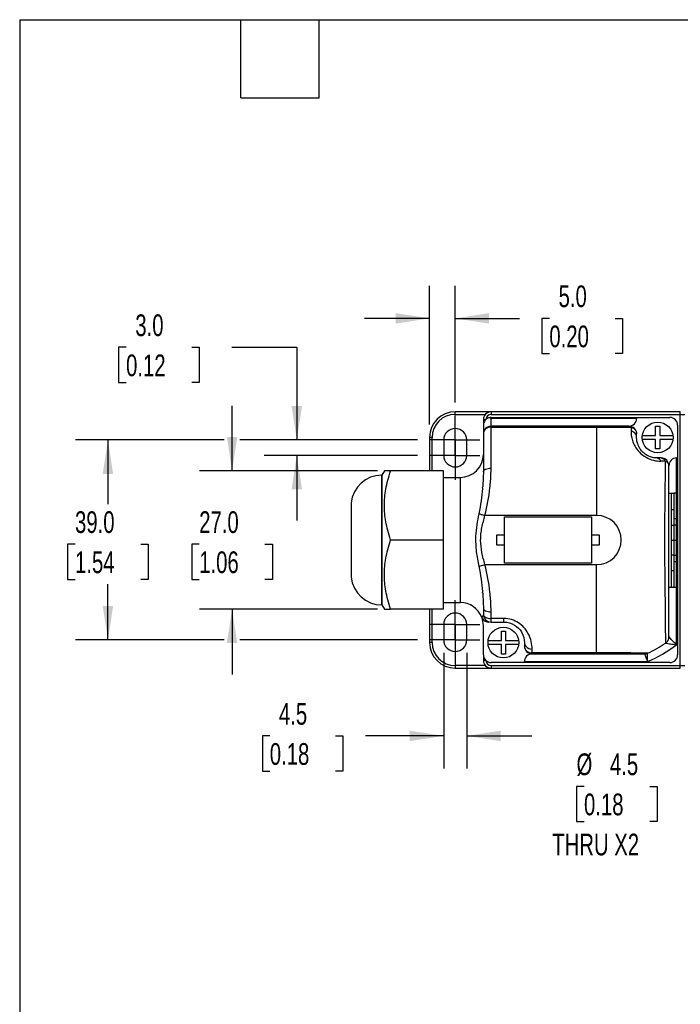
# Model space of a CAD drawing. Header units: millimetres. Extents: x 13 to 546, y 13 to 419.
# Tile 2 of 11: x 13 to 142, y 227 to 419. Entities that reach past the tile are written whole.
import ezdxf

# ---------------------------------------------------------------- set-up
doc = ezdxf.new("R2010")
doc.units = ezdxf.units.MM
doc.header["$LTSCALE"] = 2
doc.linetypes.add('SLD-Center', pattern=[19.05, 15.24, -1.27, 1.27, -1.27])
doc.linetypes.add('SLD-Solid', pattern=[0])
doc.layers.add('CENTER', color=40, linetype='SLD-Center')
doc.layers.add('DIMENSIONS', color=140, linetype='SLD-Solid', lineweight=25)
doc.layers.add('TEXT', color=140, linetype='SLD-Solid', lineweight=25)
doc.styles.add('SLDTEXTSTYLE0', font='TXT', dxfattribs={"width": 0.7})
doc.dimstyles.new('SLDDIMSTYLE0', dxfattribs={"dimtxt": 4.316016, "dimasz": 6.604, "dimexe": 0, "dimexo": 0.0625, "dimgap": 1.079004, "dimtad": 0, "dimtih": 1, "dimtoh": 1, "dimdec": 1, "dimrnd": 1e-09, "dimzin": 4, "dimdsep": 46, "dimtxsty": 'SLDTEXTSTYLE0', "dimsah": 1, "dimcen": 0.09, "dimadec": 0, "dimazin": 1, "dimtfac": 1, "dimtdec": 1, "dimtofl": 0, "dimtmove": 0, "dimatfit": 3, "dimfxl": 0, "dimfrac": 2, "dimtolj": 1, "dimtzin": 12, "dimarcsym": 0})
doc.dimstyles.new('SLDDIMSTYLE1', dxfattribs={"dimtxt": 4.316016, "dimasz": 6.604, "dimexe": 0, "dimexo": 0.0625, "dimgap": 1.079004, "dimtad": 0, "dimtih": 1, "dimtoh": 1, "dimdec": 1, "dimrnd": 1e-09, "dimzin": 12, "dimdsep": 46, "dimtxsty": 'SLDTEXTSTYLE0', "dimsah": 1, "dimcen": 0.09, "dimadec": 0, "dimazin": 3, "dimtfac": 1, "dimtdec": 1, "dimtmove": 0, "dimatfit": 0, "dimfxl": 0, "dimfrac": 2, "dimtolj": 1, "dimtzin": 12, "dimarcsym": 0})
doc.dimstyles.new('SLDDIMSTYLE3', dxfattribs={"dimtxt": 4.316016, "dimasz": 6.604, "dimexe": 0, "dimexo": 0.0625, "dimgap": 1.079004, "dimtad": 0, "dimtih": 1, "dimtoh": 1, "dimdec": 1, "dimrnd": 1e-09, "dimzin": 4, "dimdsep": 46, "dimtxsty": 'SLDTEXTSTYLE0', "dimsah": 1, "dimcen": 0.09, "dimadec": 0, "dimazin": 1, "dimtfac": 1, "dimtdec": 1, "dimtmove": 0, "dimatfit": 0, "dimfxl": 0, "dimfrac": 2, "dimtolj": 1, "dimtzin": 12, "dimarcsym": 0})
doc.dimstyles.new('SLDDIMSTYLE4', dxfattribs={"dimtxt": 4.316016, "dimasz": 6.604, "dimexe": 0, "dimexo": 0.0625, "dimgap": 1.079004, "dimtad": 0, "dimtih": 1, "dimtoh": 1, "dimdec": 1, "dimrnd": 1e-09, "dimzin": 12, "dimdsep": 46, "dimtxsty": 'SLDTEXTSTYLE0', "dimsah": 1, "dimcen": 0, "dimadec": 0, "dimazin": 3, "dimtfac": 1, "dimtdec": 1, "dimtofl": 0, "dimtmove": 0, "dimatfit": 3, "dimfxl": 0, "dimfrac": 2, "dimtolj": 1, "dimtzin": 12, "dimarcsym": 0})

# ---------------------------------------------------------------- blocks, each defined once
blk = doc.blocks.new('_D_11')
at = {"layer": 'DIMENSIONS'}
for p, q in [((170.09, 315.45), (156.12, 263.31)), ((122.81, 269.57), (121.36, 269.57)), ((121.36, 269.57), (121.36, 262.71)), ((135.64, 269.57), (137.09, 269.57)), ((137.09, 269.57), (137.09, 262.71)), ((156.12, 263.31), (145.01, 263.31)), ((121.36, 262.71), (122.81, 262.71)), ((137.09, 262.71), (135.64, 262.71))]:
    blk.add_line(p, q, dxfattribs=at)
blk.add_solid([(170.09, 315.45), (167.4, 309.34), (169.37, 308.81)], dxfattribs=at)
at = {"layer": 'DIMENSIONS', "char_height": 4.233, "attachment_point": 1, "style": 'SLDTEXTSTYLE0'}
for s, insert in [('%%c', (121.35, 276)), ('4.5', (127.87, 276)), ('0.18', (122.81, 268.17)), ('THRU X2', (116.61, 260.35))]:
    blk.add_mtext(s, dxfattribs=dict(at, insert=insert))
blk = doc.blocks.new('_D_12')
at = {"layer": 'DIMENSIONS'}
for p, q in [((52.62, 337.13), (23.57, 337.13)), ((29.92, 337.13), (29.92, 324.63)), ((90.35, 337.13), (55.67, 337.13)), ((23.5, 316.8), (22.05, 316.8)), ((22.05, 316.8), (22.05, 309.94)), ((36.33, 316.8), (37.78, 316.8)), ((37.78, 316.8), (37.78, 309.94)), ((22.05, 309.94), (23.5, 309.94)), ((37.78, 309.94), (36.33, 309.94)), ((29.92, 298.13), (29.92, 308.98)), ((52.62, 298.13), (23.57, 298.13)), ((90.35, 298.13), (55.67, 298.13))]:
    blk.add_line(p, q, dxfattribs=at)
for points in [[(29.92, 337.13), (28.9, 330.52), (30.93, 330.52)], [(29.92, 298.13), (30.93, 304.73), (28.9, 304.73)]]:
    blk.add_solid(points, dxfattribs=at)
at = {"layer": 'DIMENSIONS', "char_height": 4.233, "attachment_point": 1, "style": 'SLDTEXTSTYLE0'}
for s, insert in [('39.0', (23.5, 323.23)), ('1.54', (23.5, 315.4))]:
    blk.add_mtext(s, dxfattribs=dict(at, insert=insert))
blk = doc.blocks.new('_D_13')
at = {"layer": 'DIMENSIONS'}
for p, q in [((92.68, 340.17), (92.68, 367.2)), ((97.68, 344.46), (97.68, 367.2)), ((92.68, 360.85), (79.98, 360.85)), ((97.68, 360.85), (110.21, 360.85)), ((116.05, 360.85), (114.61, 360.85)), ((114.61, 360.85), (114.61, 353.99)), ((128.88, 360.85), (130.33, 360.85)), ((130.33, 360.85), (130.33, 353.99)), ((114.61, 353.99), (116.05, 353.99)), ((130.33, 353.99), (128.88, 353.99))]:
    blk.add_line(p, q, dxfattribs=at)
for points in [[(92.68, 360.85), (86.07, 361.86), (86.07, 359.83)], [(97.68, 360.85), (104.28, 359.83), (104.28, 361.86)]]:
    blk.add_solid(points, dxfattribs=at)
at = {"layer": 'DIMENSIONS', "char_height": 4.233, "attachment_point": 1, "style": 'SLDTEXTSTYLE0'}
for s, insert in [('5.0', (117.85, 367.27)), ('0.20', (116.05, 359.45))]:
    blk.add_mtext(s, dxfattribs=dict(at, insert=insert))
blk = doc.blocks.new('_D_14')
at = {"layer": 'DIMENSIONS'}
for p, q in [((33.46, 355.2), (32.01, 355.2)), ((32.01, 355.2), (32.01, 348.34)), ((46.29, 355.2), (47.74, 355.2)), ((47.74, 355.2), (47.74, 348.34)), ((54.07, 355.2), (66.77, 355.2)), ((66.77, 355.2), (66.77, 337.13)), ((32.01, 348.34), (33.46, 348.34)), ((47.74, 348.34), (46.29, 348.34)), ((90.35, 337.13), (60.42, 337.13)), ((90.35, 334.13), (60.42, 334.13)), ((66.77, 334.13), (66.77, 321.43))]:
    blk.add_line(p, q, dxfattribs=at)
for points in [[(66.77, 337.13), (67.79, 343.73), (65.75, 343.73)], [(66.77, 334.13), (65.75, 327.52), (67.79, 327.52)]]:
    blk.add_solid(points, dxfattribs=at)
at = {"layer": 'DIMENSIONS', "char_height": 4.233, "attachment_point": 1, "style": 'SLDTEXTSTYLE0'}
for s, insert in [('3.0', (35.26, 361.62)), ('0.12', (33.46, 353.8))]:
    blk.add_mtext(s, dxfattribs=dict(at, insert=insert))
blk = doc.blocks.new('_D_15')
at = {"layer": 'DIMENSIONS'}
for p, q in [((95.43, 295.59), (95.43, 273.07)), ((99.93, 295.59), (99.93, 273.07)), ((61.5, 279.42), (60.05, 279.42)), ((60.05, 279.42), (60.05, 272.56)), ((74.32, 279.42), (75.77, 279.42)), ((75.77, 279.42), (75.77, 272.56)), ((95.43, 279.42), (80.17, 279.42)), ((99.93, 279.42), (112.63, 279.42)), ((60.05, 272.56), (61.5, 272.56)), ((75.77, 272.56), (74.32, 272.56))]:
    blk.add_line(p, q, dxfattribs=at)
for points in [[(95.43, 279.42), (88.82, 280.43), (88.82, 278.4)], [(99.93, 279.42), (106.53, 278.4), (106.53, 280.43)]]:
    blk.add_solid(points, dxfattribs=at)
at = {"layer": 'DIMENSIONS', "char_height": 4.233, "attachment_point": 1, "style": 'SLDTEXTSTYLE0'}
for s, insert in [('4.5', (63.29, 285.84)), ('0.18', (61.5, 278.01))]:
    blk.add_mtext(s, dxfattribs=dict(at, insert=insert))
blk = doc.blocks.new('_D_16')
at = {"layer": 'DIMENSIONS'}
for p, q in [((54.14, 331.12), (54.14, 343.82)), ((82.54, 331.12), (47.79, 331.12)), ((47.73, 316.8), (46.28, 316.8)), ((46.28, 316.8), (46.28, 309.94)), ((60.56, 316.8), (62.01, 316.8)), ((62.01, 316.8), (62.01, 309.94)), ((46.28, 309.94), (47.73, 309.94)), ((62.01, 309.94), (60.56, 309.94)), ((82.54, 304.11), (47.79, 304.11)), ((54.14, 304.11), (54.14, 291.41))]:
    blk.add_line(p, q, dxfattribs=at)
for points in [[(54.14, 331.12), (55.16, 337.73), (53.13, 337.73)], [(54.14, 304.11), (53.13, 297.51), (55.16, 297.51)]]:
    blk.add_solid(points, dxfattribs=at)
at = {"layer": 'DIMENSIONS', "char_height": 4.233, "attachment_point": 1, "style": 'SLDTEXTSTYLE0'}
for s, insert in [('27.0', (47.73, 323.23)), ('1.06', (47.73, 315.4))]:
    blk.add_mtext(s, dxfattribs=dict(at, insert=insert))
blk = doc.blocks.new('SW_CENTERMARKSYMBOL_2')
at = {"layer": 'CENTER', "color": 0}
for p, q in [((0, 2.54), (0, 4.79)), ((0, 0), (0, 2.54)), ((-2.54, 0), (-4.79, 0)), ((0, 0), (-2.54, 0)), ((0, 0), (0, -2.54)), ((0, 0), (2.54, 0)), ((2.54, 0), (4.79, 0)), ((0, -2.54), (0, -4.79))]:
    blk.add_line(p, q, dxfattribs=at)
blk = doc.blocks.new('SW_CENTERMARKSYMBOL_3')
at = {"layer": 'CENTER', "color": 0}
for p, q in [((0, 2.54), (0, 4.79)), ((0, 0), (0, 2.54)), ((-2.54, 0), (-4.79, 0)), ((0, 0), (-2.54, 0)), ((0, 0), (0, -2.54)), ((0, 0), (2.54, 0)), ((2.54, 0), (4.79, 0)), ((0, -2.54), (0, -4.79))]:
    blk.add_line(p, q, dxfattribs=at)
blk = doc.blocks.new('SW_CENTERMARKSYMBOL_4')
at = {"layer": 'CENTER', "color": 0}
for p, q in [((0, 2.54), (0, 4.79)), ((0, 0), (0, 2.54)), ((-2.54, 0), (-4.79, 0)), ((0, 0), (-2.54, 0)), ((0, 0), (0, -2.54)), ((0, 0), (2.54, 0)), ((2.54, 0), (4.79, 0)), ((0, -2.54), (0, -4.79))]:
    blk.add_line(p, q, dxfattribs=at)
blk = doc.blocks.new('SW_CENTERMARKSYMBOL_5')
at = {"layer": 'CENTER', "color": 0}
for p, q in [((0, 2.54), (0, 4.79)), ((0, 0), (0, 2.54)), ((-2.54, 0), (-4.79, 0)), ((0, 0), (-2.54, 0)), ((0, 0), (0, -2.54)), ((0, 0), (2.54, 0)), ((2.54, 0), (4.79, 0)), ((0, -2.54), (0, -4.79))]:
    blk.add_line(p, q, dxfattribs=at)

msp = doc.modelspace()

# ---------------------------------------------------------------- linework, layer by layer
for p, q in [((97.68, 342.13), (97.68, 342.63)), ((104.68, 342.63), (97.68, 342.63)), ((97.68, 342.13), (103.56, 342.13)), ((104.68, 342.63), (104.68, 342.13)), ((141.58, 342.63), (104.68, 342.63)), ((104.68, 342.13), (141.58, 342.13)), ((141.58, 342.13), (141.58, 342.63)), ((141.58, 293.13), (141.58, 342.13)), ((141.58, 342.13), (142.48, 342.13)), ((103.18, 341.13), (103.18, 340.02)), ((103.18, 341.13), (103.68, 341.13)), ((103.18, 340.02), (103.18, 338.32)), ((104.68, 341.52), (133.08, 341.52)), ((133.08, 341.32), (104.68, 341.32)), ((104.68, 339.82), (104.68, 341.32)), ((133.08, 341.52), (133.08, 341.32)), ((133.08, 341.52), (139.58, 341.52)), ((141.08, 340.02), (141.08, 333.62)), ((103.18, 338.32), (103.18, 330.93)), ((104.68, 339.82), (104.68, 339.63)), ((125.28, 339.82), (104.68, 339.82)), ((104.68, 331.63), (104.68, 339.63)), ((104.68, 339.63), (125.28, 339.63)), ((125.28, 339.63), (125.28, 322.42)), ((133.08, 337.62), (133.08, 338.32)), ((134.2, 338.02), (136.78, 338.02)), ((136.78, 339.85), (137.58, 339.85)), ((136.78, 338.02), (136.78, 339.85)), ((137.58, 339.85), (137.58, 338.02)), ((137.58, 338.02), (140.15, 338.02)), ((92.68, 337.63), (92.68, 331.12)), ((93.18, 337.63), (92.68, 337.63)), ((93.18, 331.12), (93.18, 337.63)), ((95.43, 337.13), (95.43, 334.13)), ((99.93, 334.13), (99.93, 337.13)), ((136.78, 337.22), (134.2, 337.22)), ((136.78, 335.38), (136.78, 337.22)), ((140.15, 337.22), (137.58, 337.22)), ((137.58, 337.22), (137.58, 335.38)), ((137.58, 335.38), (136.78, 335.38)), ((137.88, 333.62), (137.08, 333.62)), ((140.88, 333.62), (141.08, 333.62)), ((140.88, 326.79), (140.88, 333.62)), ((141.08, 333.62), (141.08, 295.22)), ((83.87, 331.12), (83.38, 330.27)), ((95.38, 331.12), (85.08, 331.12)), ((95.38, 317.62), (95.38, 331.12)), ((103.21, 331.07), (103.17, 330.48)), ((103.18, 330.93), (103.17, 330.51)), ((103.18, 330.93), (103.23, 331.07)), ((83.38, 330.27), (83.35, 330.27)), ((83.35, 304.97), (83.35, 330.27)), ((83.38, 330.27), (83.38, 304.97)), ((95.38, 329.82), (98.68, 329.82)), ((98.68, 305.42), (98.68, 329.82)), ((139.38, 326.79), (139.88, 326.79)), ((139.88, 308.45), (139.88, 326.79)), ((139.88, 326.79), (140.38, 326.79)), ((140.38, 323.59), (140.38, 326.79)), ((140.88, 326.79), (140.38, 326.79)), ((140.88, 321.81), (140.88, 326.79)), ((77.38, 324.87), (77.38, 310.37)), ((139.88, 323.59), (140.38, 323.59)), ((140.38, 320.53), (140.38, 323.59)), ((125.28, 322.42), (103.48, 322.42)), ((107.28, 313.12), (107.28, 322.12)), ((107.28, 322.12), (124.28, 322.12)), ((124.28, 322.12), (124.28, 313.12)), ((140.38, 321.81), (140.88, 321.81)), ((140.88, 320.56), (140.88, 321.81)), ((139.88, 320.53), (140.38, 320.53)), ((140.38, 320.56), (140.88, 320.56)), ((140.38, 317.62), (140.38, 320.53)), ((140.88, 317.62), (140.88, 320.56)), ((95.38, 317.62), (85.08, 317.62)), ((95.38, 304.11), (95.38, 317.62)), ((105.78, 318.62), (107.28, 318.62)), ((105.78, 316.62), (105.78, 318.62)), ((124.28, 318.62), (125.78, 318.62)), ((125.78, 318.62), (125.78, 316.62)), ((139.88, 317.62), (140.38, 317.62)), ((140.38, 314.7), (140.38, 317.62)), ((140.38, 317.62), (140.88, 317.62)), ((140.88, 314.67), (140.88, 317.62)), ((107.28, 316.62), (105.78, 316.62)), ((125.78, 316.62), (124.28, 316.62)), ((124.28, 313.12), (107.28, 313.12)), ((139.88, 314.7), (140.38, 314.7)), ((140.38, 311.65), (140.38, 314.7)), ((140.38, 314.67), (140.88, 314.67)), ((140.38, 313.42), (140.88, 313.42)), ((140.88, 313.42), (140.88, 314.67)), ((140.88, 308.45), (140.88, 313.42)), ((103.48, 312.82), (125.28, 312.82)), ((125.28, 295.61), (125.28, 312.82)), ((139.88, 311.65), (140.38, 311.65)), ((140.38, 308.45), (140.38, 311.65)), ((139.38, 308.45), (139.88, 308.45)), ((139.88, 308.45), (140.38, 308.45)), ((140.38, 308.45), (140.88, 308.45)), ((140.88, 297.19), (140.88, 308.45)), ((95.38, 305.42), (98.68, 305.42)), ((83.35, 304.97), (83.38, 304.97)), ((83.38, 304.97), (83.87, 304.11)), ((95.38, 304.11), (85.08, 304.11)), ((92.68, 304.11), (92.68, 297.63)), ((93.18, 297.63), (93.18, 304.11)), ((103.17, 304.76), (103.21, 304.17)), ((103.17, 304.72), (103.18, 304.3)), ((103.18, 304.3), (103.23, 304.17)), ((103.18, 304.3), (103.18, 303.12)), ((104.68, 302.32), (104.68, 303.6)), ((107.18, 302.32), (104.68, 302.32)), ((104.68, 301.62), (104.68, 302.32)), ((104.68, 301.62), (107.18, 301.62)), ((95.43, 301.13), (95.43, 298.13)), ((99.93, 298.13), (99.93, 301.13)), ((103.18, 295.22), (103.18, 300.92)), ((106.68, 299.85), (107.48, 299.85)), ((106.68, 298.02), (106.68, 299.85)), ((107.48, 299.85), (107.48, 298.02)), ((104.1, 298.02), (106.68, 298.02)), ((107.48, 298.02), (110.05, 298.02)), ((93.18, 297.63), (92.68, 297.63)), ((106.68, 297.22), (104.1, 297.22)), ((106.68, 295.38), (106.68, 297.22)), ((107.48, 297.22), (107.48, 295.38)), ((110.05, 297.22), (107.48, 297.22)), ((111.18, 297.62), (111.18, 296.92)), ((112.68, 295.61), (112.68, 296.36)), ((103.18, 295.22), (103.18, 294.13)), ((103.65, 294.13), (103.18, 294.13)), ((107.48, 295.38), (106.68, 295.38)), ((111.18, 293.72), (111.18, 293.92)), ((111.18, 293.92), (135.22, 293.92)), ((125.28, 295.61), (112.68, 295.61)), ((112.68, 295.61), (112.68, 295.42)), ((112.68, 295.42), (125.28, 295.42)), ((103.56, 293.13), (97.68, 293.13)), ((97.68, 293.13), (97.68, 292.63)), ((97.68, 292.63), (104.68, 292.63)), ((111.18, 293.72), (104.68, 293.72)), ((104.68, 293.13), (104.68, 292.63)), ((104.68, 293.13), (141.58, 293.13)), ((104.68, 292.63), (141.58, 292.63)), ((139.58, 293.72), (111.18, 293.72)), ((141.58, 292.63), (141.58, 293.13)), ((141.58, 293.13), (142.48, 293.13))]:
    msp.add_line(p, q)
at = {"flags": 128}
msp.add_lwpolyline([(103.18, 303.12), (103.21, 302.96), (103.29, 302.81), (103.43, 302.67), (103.62, 302.55), (103.84, 302.45), (104.1, 302.38), (104.38, 302.33), (104.68, 302.32)], dxfattribs=at)
for centre in [(137.18, 337.62), (107.08, 297.62)]:
    msp.add_circle(centre, 3)
for centre, radius, start, end in [((97.68, 337.63), 5, 90, 180), ((97.68, 337.63), 4.5, 90, 180), ((104.68, 341.13), 1.5, 90, 180), ((104.68, 341.13), 1, 90, 179.538), ((104.68, 340.02), 1.5, 90, 97.1807), ((131.58, 341.32), 1.5, 270, 0), ((139.58, 340.02), 1.5, 0, 90), ((97.68, 337.13), 2.25, 0, 180), ((104.68, 338.32), 1.5, 90, 180), ((104.59, 338.22), 1.42, 86.4464, 175.9389), ((131.58, 338.32), 1.5, 0, 90), ((98.68, 334.32), 4.5, 270, 0), ((97.68, 334.13), 2.25, 180, 0), ((137.88, 332.12), 1.5, 0, 90), ((140.88, 332.12), 1.5, 90, 180), ((83.35, 324.27), 6, 90, 174.2608), ((125.28, 317.62), 4.8, 270, 90), ((83.35, 310.97), 6, 185.7392, 270), ((98.68, 300.92), 4.5, 21.5102, 90), ((97.68, 301.13), 2.25, 0, 180), ((98.68, 300.92), 4.5, 0, 21.5102), ((104.68, 303.12), 1.5, 180, 270), ((97.68, 298.13), 2.25, 180, 0), ((97.68, 297.63), 5, 180, 270), ((97.68, 297.63), 4.5, 180, 270), ((112.59, 297.02), 1.42, 184.0611, 273.5536), ((112.68, 296.92), 1.5, 180, 270), ((125.28, 317.62), 25.7, 292.7533, 307.3732), ((125.28, 317.62), 24.2, 294.3455, 303.681), ((104.68, 295.22), 1.5, 180, 270), ((104.68, 294.13), 1.5, 180, 270), ((104.68, 294.13), 1, 181.6271, 270), ((112.68, 293.92), 1.5, 90, 180), ((139.58, 295.22), 1.5, 270, 0)]:
    msp.add_arc(centre, radius, start, end)
for centre, major_axis, ratio, start_param, end_param in [((132.15, 332.94), (11.23, 0.12), 0.001259, 0.952389, 1.043154), ((98.71, 324.42), (2.42, 13.12), 0.286388, 5.022287, 5.039094), ((98.71, 310.81), (-2.42, 13.11), 0.286312, 4.385864, 4.402677), ((138.45, 297.35), (0.732, 0.477), 0.030466, 5.036931, 5.054469)]:
    msp.add_ellipse(centre, major_axis=major_axis, ratio=ratio, start_param=start_param, end_param=end_param)
for points, knots in [([(104.49, 341.51), (104.39, 341.49), (104.29, 341.47), (104.1, 341.41), (104.01, 341.37), (103.77, 341.23), (103.63, 341.11), (103.41, 340.84), (103.33, 340.69), (103.24, 340.45), (103.22, 340.37), (103.19, 340.19), (103.18, 340.11), (103.18, 340.02)], [0, 0, 0, 0, 0.125, 0.125, 0.25, 0.25, 0.5, 0.5, 0.75, 0.75, 0.875, 0.875, 1, 1, 1, 1]), ([(131.98, 339.65), (132.02, 339.64), (132.09, 339.62), (132.2, 339.58), (132.3, 339.53), (132.41, 339.47), (132.51, 339.41), (132.6, 339.33), (132.69, 339.25), (132.78, 339.15), (132.86, 339.04), (132.94, 338.9), (133.01, 338.74), (133.07, 338.54), (133.07, 338.39), (133.08, 338.32)], [0, 0, 0, 0, 0.058193, 0.117439, 0.177839, 0.239489, 0.302474, 0.366868, 0.432735, 0.500124, 0.573698, 0.66037, 0.760308, 0.87356, 1, 1, 1, 1]), ([(131.98, 338.89), (131.98, 338.37), (132.06, 337.42), (132.7, 335.89), (133.57, 334.7), (134.87, 333.68), (136.4, 333.09), (137.36, 333), (137.8, 333.01)], [-1.073342, -1.073342, -1.073342, -1.073342, -0.766673, -0.613338, -0.460004, -0.306669, -0.153335, 0, 0, 0, 0]), ([(133.08, 337.62), (133.08, 337.86), (132.89, 338.44), (132.34, 338.8), (131.98, 338.89)], [0, 0, 0, 0, 0.428571, 1, 1, 1, 1]), ([(133.35, 336.2), (133.31, 336.32), (133.2, 336.58), (133.13, 336.93), (133.08, 337.29), (133.08, 337.51), (133.08, 337.62)], [0, 0, 0, 0, 0.193177, 0.445122, 0.713707, 1, 1, 1, 1]), ([(137.08, 333.62), (136.8, 333.63), (136.4, 333.65), (135.78, 333.83), (135.34, 334), (134.91, 334.24), (134.52, 334.53), (134.17, 334.86), (133.89, 335.19), (133.66, 335.53), (133.48, 335.84), (133.42, 336.02), (133.39, 336.1)], [0, 0, 0, 0, 0.200789, 0.289503, 0.373643, 0.460063, 0.548577, 0.637265, 0.732518, 0.822805, 0.920187, 1, 1, 1, 1]), ([(137.88, 333.62), (137.91, 333.62), (137.96, 333.61), (138.04, 333.6), (138.11, 333.58), (138.17, 333.55), (138.22, 333.52), (138.27, 333.49), (138.35, 333.43), (138.45, 333.34), (138.57, 333.18), (138.63, 333.07), (138.66, 333.02)], [0, 0, 0, 0, 0.092805, 0.178557, 0.25717, 0.328614, 0.392901, 0.450075, 0.500205, 0.68403, 0.85045, 1, 1, 1, 1]), ([(85.08, 317.62), (84.64, 318.92), (84.35, 320.08), (83.96, 322.28), (83.87, 323.33), (83.87, 325.41), (83.96, 326.46), (84.35, 328.66), (84.64, 329.82), (85.08, 331.12)], [0, 0, 0, 0, 0.25, 0.25, 0.5, 0.5, 0.75, 0.75, 1, 1, 1, 1]), ([(85.08, 331.12), (84.86, 331.12), (84.45, 331.12), (84.07, 331.12), (83.88, 331.12), (83.89, 331.12), (83.89, 331.12)], [0, 0, 0, 0, 0.310811, 0.590842, 0.853394, 1, 1, 1, 1]), ([(103.17, 330.51), (103.16, 330.18), (103.15, 329.36), (103.08, 328.49), (103.04, 327.98)], [0, 0, 0, 0, 0.4153761, 1, 1, 1, 1]), ([(103.23, 331.07), (103.25, 331.11), (103.29, 331.25), (103.6, 331.44), (104.09, 331.6), (104.48, 331.62), (104.68, 331.63)], [0, 0, 0, 0, 0.143047, 0.428698, 0.714349, 1, 1, 1, 1]), ([(139.38, 298.74), (139.38, 299.08), (139.38, 299.72), (139.38, 301.47), (139.38, 302.59), (139.38, 305.17), (139.38, 306.63), (139.38, 308.97), (139.38, 309.77), (139.38, 311.4), (139.38, 313.05), (139.38, 314.74), (139.38, 316.43), (139.38, 317.28), (139.38, 319.83), (139.38, 321.53), (139.38, 324.84), (139.38, 326.46), (139.38, 329.49), (139.38, 330.91), (139.38, 332.12)], [0, 0, 0, 0, 0.125, 0.125, 0.25, 0.25, 0.375, 0.375, 0.4375, 0.4375, 0.5, 0.5625, 0.5625, 0.625, 0.625, 0.75, 0.75, 0.875, 0.875, 1, 1, 1, 1]), ([(103.48, 322.42), (103.93, 324.2), (104.35, 326.5), (104.55, 328.72), (104.59, 329.18)], [0, 0, 0, 0, 0.5107876, 0.645948, 0.645948, 0.645948, 0.645948]), ([(103.02, 327.76), (103.02, 327.72), (102.87, 326.13), (102.62, 324.43), (102.28, 322.75)], [0, 0, 0, 0, 0.0135505, 0.5243381, 0.5243381, 0.5243381, 0.5243381]), ([(102.28, 322.75), (102.01, 321.37), (101.55, 318.9), (101.73, 315.31), (102.1, 313.41), (102.28, 312.49)], [-0.9758928, -0.9758928, -0.9758928, -0.9758928, -0.557653, -0.2788265, 0, 0, 0, 0]), ([(102.28, 322.75), (102.4, 322.72), (102.74, 322.62), (103.21, 322.49), (103.48, 322.42)], [0, 0, 0, 0, 0.428571, 1, 1, 1, 1]), ([(103.48, 312.82), (103.27, 313.6), (103.05, 314.39), (102.74, 315.99), (102.65, 316.8), (102.64, 318.02), (102.67, 318.43), (102.75, 319.23), (102.95, 320.44), (103.27, 321.63), (103.48, 322.42)], [0, 0, 0, 0, 0.25, 0.25, 0.5, 0.5, 0.625, 0.625, 0.75, 1, 1, 1, 1]), ([(83.87, 310.87), (83.87, 311.91), (83.96, 312.95), (84.35, 315.16), (84.64, 316.32), (85.08, 317.62)], [0, 0, 0, 0, 0.5, 0.5, 1, 1, 1, 1]), ([(102.28, 312.49), (102.62, 310.8), (102.87, 309.11), (103.02, 307.51), (103.02, 307.47)], [0.3695385, 0.3695385, 0.3695385, 0.3695385, 0.880326, 0.8938781, 0.8938781, 0.8938781, 0.8938781]), ([(104.59, 306.06), (104.55, 306.51), (104.35, 308.74), (103.93, 311.04), (103.48, 312.82)], [0.2479293, 0.2479293, 0.2479293, 0.2479293, 0.3830906, 0.8938781, 0.8938781, 0.8938781, 0.8938781]), ([(85.08, 304.11), (84.64, 305.41), (84.35, 306.57), (83.96, 308.78), (83.87, 309.82), (83.87, 310.87)], [0, 0, 0, 0, 0.5, 0.5, 1, 1, 1, 1]), ([(103.04, 307.26), (103.08, 306.75), (103.15, 305.87), (103.16, 305.06), (103.17, 304.72)], [0, 0, 0, 0, 0.58461, 1, 1, 1, 1]), ([(83.89, 304.11), (83.89, 304.11), (83.87, 304.11), (84.05, 304.11), (84.43, 304.11), (84.85, 304.11), (85.08, 304.11)], [0, 0, 0, 0, 0.109826, 0.38357, 0.675263, 1, 1, 1, 1]), ([(103.23, 304.17), (103.25, 304.12), (103.29, 303.99), (103.6, 303.8), (104.09, 303.63), (104.48, 303.61), (104.68, 303.6)], [0, 0, 0, 0, 0.143047, 0.428698, 0.714349, 1, 1, 1, 1]), ([(103.18, 303.12), (103.18, 302.99), (103.02, 302.71), (102.86, 302.57), (102.86, 302.57)], [-0.8295554, -0.8295554, -0.8295554, -0.8295554, -0.4740317, 0, 0, 0, 0]), ([(102.86, 302.57), (102.99, 302.25), (103.4, 301.77), (104, 301.62), (104.26, 301.62)], [0, 0, 0, 0, 0.571429, 1, 1, 1, 1]), ([(112.68, 296.36), (112.68, 297.26), (112.38, 299.1), (110.22, 301.66), (108.19, 302.32), (107.18, 302.32)], [0, 0, 0, 0, 0.454318, 0.757196, 1.060075, 1.060075, 1.060075, 1.060075]), ([(107.18, 301.62), (107.18, 301.62), (107.18, 301.68), (107.18, 301.93), (107.18, 302.1), (107.18, 302.32)], [0, 0, 0, 0, 0.5, 0.5, 1, 1, 1, 1]), ([(107.18, 301.62), (107.91, 301.62), (109.39, 301.18), (110.96, 299.46), (111.18, 298.22), (111.18, 297.62)], [0, 0, 0, 0, 0.302879, 0.605757, 1.060075, 1.060075, 1.060075, 1.060075]), ([(138.71, 297.49), (138.74, 297.51), (138.8, 297.55), (138.87, 297.61), (138.94, 297.67), (138.99, 297.73), (139.06, 297.81), (139.14, 297.92), (139.23, 298.08), (139.3, 298.24), (139.34, 298.4), (139.37, 298.57), (139.38, 298.68), (139.38, 298.74)], [0, 0, 0, 0, 0.0755914, 0.1425345, 0.2008284, 0.2504692, 0.2914555, 0.4248326, 0.5425897, 0.6568879, 0.7712559, 0.8930217, 1, 1, 1, 1]), ([(140.88, 297.19), (140.88, 297.2), (140.87, 297.2), (140.58, 297.49), (140.13, 297.94), (139.55, 298.55), (139.38, 298.74), (139.38, 298.74)], [-0.4974177, -0.4974177, -0.4974177, -0.4974177, -0.4964885, -0.4964885, -0.2975214, -0.1980378, 0.0009293, 0.0009293, 0.0009293, 0.0009293]), ([(111.18, 297.62), (111.18, 297.34), (111.45, 296.68), (112.23, 296.36), (112.68, 296.36)], [0, 0, 0, 0, 0.428571, 1, 1, 1, 1]), ([(138.71, 297.49), (138.71, 297.49), (138.98, 297.45), (139.83, 297.34), (140.46, 297.25), (140.87, 297.19), (140.88, 297.19), (140.88, 297.19)], [-0.4974177, -0.4974177, -0.4974177, -0.4974177, -0.2984506, -0.1989671, 0, 0, 0.0009293, 0.0009293, 0.0009293, 0.0009293]), ([(135.25, 295.57), (134.58, 295.57), (131.81, 295.59), (127.63, 295.61), (125.28, 295.61)], [-7.03455, -7.03455, -7.03455, -7.03455, -6.535823, -5.870855, -5.870855, -5.870855, -5.870855]), ([(125.28, 295.42), (127.2, 295.42), (129.13, 295.42), (131.62, 295.42), (132.38, 295.42), (133.68, 295.42), (134.22, 295.42), (134.59, 295.42)], [0, 0, 0, 0, 0.5, 0.5, 0.75, 0.75, 1, 1, 1, 1]), ([(134.59, 295.42), (134.59, 295.42), (134.66, 295.26), (134.9, 294.7), (135.09, 294.23), (135.22, 293.92), (135.22, 293.92), (135.22, 293.92)], [-0.4738494, -0.4738494, -0.4738494, -0.4738494, -0.2848547, -0.1903574, -0.0013627, -0.0013627, 0, 0, 0, 0]), ([(135.22, 293.92), (135.22, 293.92), (135.22, 293.92), (135.21, 294.26), (135.21, 294.76), (135.21, 295.38), (135.21, 295.55), (135.21, 295.55)], [-0.4738494, -0.4738494, -0.4738494, -0.4738494, -0.4724868, -0.4724868, -0.2834921, -0.1889947, 0, 0, 0, 0])]:
    msp.add_open_spline(points, degree=3, knots=knots)
for points in [[(104.68, 341.32), (104.62, 341.38), (104.55, 341.44), (104.49, 341.51)], [(125.28, 339.63), (125.28, 339.75), (125.28, 339.82), (125.28, 339.82)], [(131.58, 339.82), (129.77, 339.82), (127.51, 339.82), (125.28, 339.82)], [(125.28, 339.63), (127.65, 339.63), (130.05, 339.64), (131.98, 339.65)], [(131.98, 339.65), (131.86, 339.76), (131.72, 339.82), (131.58, 339.82)], [(131.98, 339.65), (131.98, 339.42), (131.98, 339.17), (131.98, 338.89)], [(137.08, 333.62), (137.36, 333.62), (137.63, 333.38), (137.8, 333.01)], [(138.66, 333.02), (138.64, 331.53), (138.61, 327.97), (138.53, 321.96), (138.51, 315.8), (138.58, 309.69), (138.64, 303.97), (138.68, 299.54), (138.69, 297.89), (138.7, 297.48)], [(139.38, 332.12), (139.38, 332.3), (139.24, 332.66), (138.88, 332.92), (138.66, 333.02)], [(104.6, 329.4), (104.65, 330.16), (104.68, 330.91), (104.68, 331.63)], [(104.59, 329.18), (104.59, 329.25), (104.6, 329.33), (104.6, 329.4)], [(102.28, 312.49), (102.55, 312.56), (103.01, 312.69), (103.48, 312.82)], [(104.6, 305.84), (104.6, 305.91), (104.59, 305.98), (104.59, 306.06)], [(104.68, 303.6), (104.68, 304.32), (104.65, 305.07), (104.6, 305.84)], [(125.28, 295.42), (125.28, 295.42), (125.28, 295.48), (125.28, 295.61)], [(134.59, 295.42), (134.81, 295.42), (135.02, 295.46), (135.21, 295.55)], [(135.21, 295.55), (135.22, 295.56), (135.24, 295.56), (135.25, 295.57)]]:
    msp.add_open_spline(points, degree=3)
at = {"layer": 'TEXT'}
for p, q in [((12.7, 419.1), (546.1, 419.1)), ((12.7, 419.1), (12.7, 12.7)), ((55.88, 403.86), (55.88, 419.1)), ((71.12, 403.86), (71.12, 419.1)), ((55.88, 403.86), (71.12, 403.86))]:
    msp.add_line(p, q, dxfattribs=at)

# ---------------------------------------------------------------- block references
at = {"layer": 'CENTER'}
for name, p in [('SW_CENTERMARKSYMBOL_2', (97.68, 337.13)), ('SW_CENTERMARKSYMBOL_3', (97.68, 334.13)), ('SW_CENTERMARKSYMBOL_4', (97.68, 301.13)), ('SW_CENTERMARKSYMBOL_5', (97.68, 298.13))]:
    msp.add_blockref(name, p, dxfattribs=at)

# ---------------------------------------------------------------- dimensions: what is measured, and where the dimension line sits
at = {"layer": 'DIMENSIONS'}
for base, p1, p2, dimstyle, picture, middle in [((92.68, 360.85), (97.68, 341.92), (92.68, 337.63), 'SLDDIMSTYLE3', '_D_13', (122.47, 360.85)), ((95.43, 279.42), (99.93, 298.13), (95.43, 298.13), 'SLDDIMSTYLE1', '_D_15', (67.91, 279.42))]:
    dim = msp.add_linear_dim(base=base, p1=p1, p2=p2, dimstyle=dimstyle, dxfattribs=at)
    dim.commit()
    dim.dimension.update_dxf_attribs({"geometry": picture, "text_midpoint": middle, "dimtype": 160})
for base, p1, p2, dimstyle, picture, middle in [((66.77, 334.13), (92.89, 337.13), (92.89, 334.13), 'SLDDIMSTYLE3', '_D_14', (66.77, 355.2)), ((54.14, 304.11), (85.08, 331.12), (85.08, 304.11), 'SLDDIMSTYLE3', '_D_16', (54.14, 316.8)), ((29.92, 298.13), (92.89, 337.13), (92.89, 298.13), 'SLDDIMSTYLE0', '_D_12', (29.92, 316.8))]:
    dim = msp.add_linear_dim(base=base, p1=p1, p2=p2, angle=90, dimstyle=dimstyle, dxfattribs=at)
    dim.commit()
    dim.dimension.update_dxf_attribs({"geometry": picture, "text_midpoint": middle, "dimtype": 160})
dim = msp.add_diameter_dim_2p(p1=(171.26, 319.8), p2=(170.09, 315.45), text='<>\\PTHRU X2', dimstyle='SLDDIMSTYLE4', dxfattribs=at)
dim.commit()
dim.dimension.update_dxf_attribs({"geometry": '_D_11', "text_midpoint": (129.22, 266.14), "dimtype": 163})

doc.saveas('drawing.dxf')
